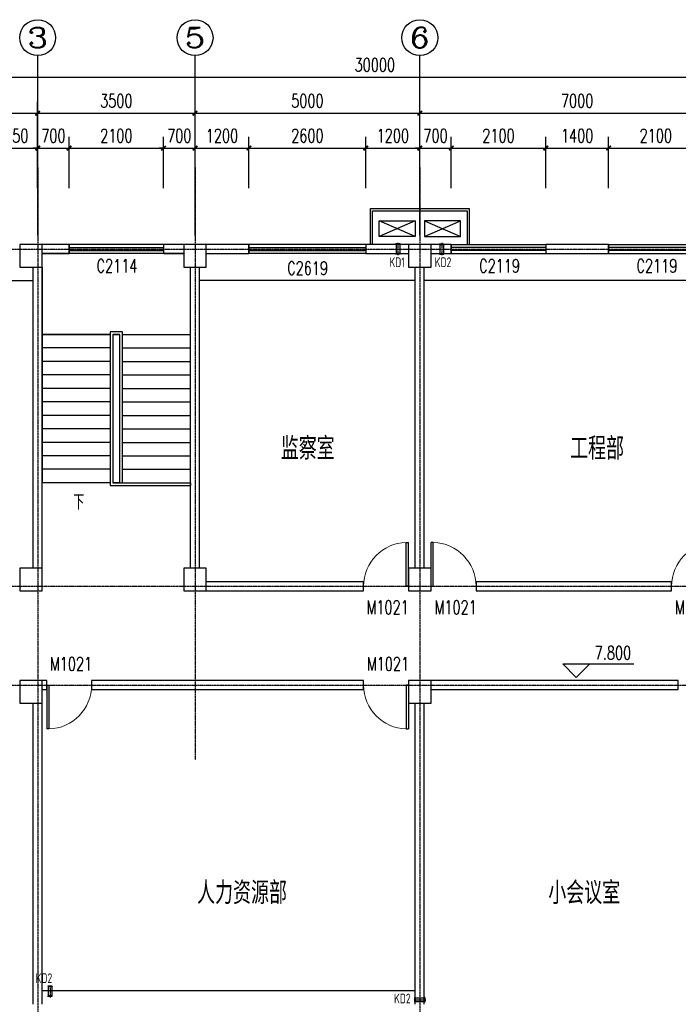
# Model space of a CAD drawing. Header units: inches. Extents: x 224620 to 3435104, y 247406 to 993300.
# Tile 57 of 109: x 283210 to 297860, y 541943 to 563844. Entities that reach past the tile are written whole.
import ezdxf
from ezdxf.enums import TextEntityAlignment as Align

# ---------------------------------------------------------------- set-up
doc = ezdxf.new("R2010")
doc.units = ezdxf.units.IN
doc.header["$MEASUREMENT"] = 0
doc.linetypes.add('CENTER', pattern=[2, 1.25, -0.25, 0.25, -0.25])
for name, color, linetype in [('AXIS', 3, 'Continuous'), ('AXIS_TEXT', 7, 'Continuous'), ('COLUMN', 9, 'Continuous'), ('DIM_ELEV', 3, 'Continuous'), ('DIM_SYMB', 3, 'Continuous'), ('DOTE', 1, 'CENTER'), ('Mb-text', 7, 'Continuous'), ('PUB_TEXT', 7, 'Continuous'), ('STAIR', 3, 'Continuous'), ('WALL', 2, 'Continuous'), ('WINDOW', 4, 'Continuous'), ('WINDOW_TEXT', 7, 'Continuous'), ('可见线', 3, 'Continuous'), ('建筑轮廓', 2, 'Continuous'), ('空调管', 8, 'Continuous'), ('细线', 135, 'Continuous')]:
    doc.layers.add(name, color=color, linetype=linetype)
doc.styles.add('_HZTXT', font='txt.shx', dxfattribs={"width": 0.8, "bigfont": 'HZTXT.shx'})
doc.styles.add('_TCH_AXIS', font='COMPLEX', dxfattribs={"bigfont": 'GBCBIG'})
doc.styles.add('_TCH_DIM', font='SIMPLEX', dxfattribs={"bigfont": 'GBCBIG'})
doc.styles.add('_TCH_DIM_T3', font='SIMPLEX', dxfattribs={"width": 0.705882, "bigfont": 'GBCBIG'})
doc.styles.add('_TCH_WINDOW', font='SIMPLEX', dxfattribs={"height": 3.5, "bigfont": 'GBCBIG'})
doc.styles.add('COMPLEX', font='COMPLEX')
doc.styles.add('H_HZTXT', font='syszb.shx', dxfattribs={"width": 0.85, "bigfont": 'hztxt.shx'})
doc.dimstyles.new('_TCH_ARCH&&100', dxfattribs={"dimtxt": 297.5, "dimasz": 100, "dimexe": 250, "dimexo": 300, "dimgap": 126.25, "dimtad": 1, "dimdec": 0, "dimzin": 0, "dimdsep": 46, "dimtxsty": '_TCH_DIM_T3', "dimblk": 'ARCHTICK', "dimcen": 0.09, "dimclrt": 7, "dimazin": 2, "dimtfac": 1, "dimtdec": 0, "dimtix": 1, "dimtmove": 2, "dimatfit": 3, "dimfxl": 1, "dimtolj": 1, "dimtzin": 0, "dimarcsym": 0})

# ---------------------------------------------------------------- blocks, each defined once
blk = doc.blocks.new('ADFGSFG')
at = {"layer": '空调管'}
for p, q in [((1422, -102), (622, 248)), ((1422, 248), (622, -102))]:
    blk.add_line(p, q, dxfattribs=at)
blk.add_lwpolyline([(622, 248), (1422, 248), (1422, -102), (622, -102), (622, 248)], dxfattribs=at)
blk = doc.blocks.new('D')
at = {"layer": 'DOTE', "color": 1}
blk.add_line((1550655, -71238), (1550655, -70967), dxfattribs=at)
at = {"layer": '空调管'}
for p, q in [((1550605, -70989), (1550615, -71004)), ((1550705, -70989), (1550605, -70989)), ((1550615, -71204), (1550615, -71004)), ((1550695, -71004), (1550615, -71004)), ((1550705, -70989), (1550695, -71004)), ((1550695, -71204), (1550695, -71004)), ((1550605, -71219), (1550615, -71204)), ((1550705, -71219), (1550605, -71219)), ((1550695, -71204), (1550615, -71204)), ((1550705, -71219), (1550695, -71204))]:
    blk.add_line(p, q, dxfattribs=at)
blk = doc.blocks.new('ERGWSFG')
at = {"layer": '建筑轮廓', "rotation": 179.9999999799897}
for p in [(1565641, -60998), (1578141, -60998)]:
    blk.add_blockref('D', p, dxfattribs=at)
at = {"layer": '建筑轮廓', "xscale": -1, "rotation": 180}
for p in [(-1524143, -60998), (-1516309, -78198), (-1510173, -78198)]:
    blk.add_blockref('D', p, dxfattribs=at)
at = {"layer": 'Mb-text', "style": 'H_HZTXT', "width": 0.85}
for s, rotation, p in [('KD1', 0, (14830, 9703)), ('KD1', 360, (26323, 9703)), ('KD2', 0, (27330, 9703)), ('KD1', 360, (34284, -6864)), ('KD1', 360, (40160, -6913))]:
    blk.add_text(s, height=216, rotation=rotation, dxfattribs=at).set_placement(p)
blk = doc.blocks.new('_ArchTick')
at = {"color": 0, "linetype": 'ByBlock', "const_width": 0.4}
blk.add_lwpolyline([(-0.5, -0.5), (0.5, 0.5)], dxfattribs=at)
blk = doc.blocks.new('*D847')
at = {"layer": 'AXIS', "color": 0, "lineweight": -2}
for p, q in [((282660, 560097), (282660, 561238)), ((283610, 560097), (283610, 561238)), ((282660, 560988), (283610, 560988))]:
    blk.add_line(p, q, dxfattribs=at)
at = {"layer": 'Defpoints', "color": 0}
for p in [(283610, 560988), (282660, 559797), (283610, 559797)]:
    blk.add_point(p, dxfattribs=at)
at = {"layer": 'AXIS', "color": 0, "lineweight": -2, "xscale": 100, "yscale": 100, "zscale": 100, "rotation": 180}
blk.add_blockref('_ArchTick', (282660, 560988), dxfattribs=at)
at = {"layer": 'AXIS', "color": 0, "lineweight": -2, "xscale": 100, "yscale": 100, "zscale": 100}
blk.add_blockref('_ArchTick', (283610, 560988), dxfattribs=at)
at = {"layer": 'AXIS', "color": 7, "insert": (283135, 561263), "char_height": 297.5, "attachment_point": 5, "style": '_TCH_DIM_T3'}
blk.add_mtext('\\A1;950', dxfattribs=at)
blk = doc.blocks.new('*D848')
at = {"layer": 'AXIS', "color": 0, "lineweight": -2}
for p, q in [((283610, 560097), (283610, 561238)), ((284310, 560097), (284310, 561238)), ((283610, 560988), (283510, 560988)), ((283610, 560988), (284310, 560988)), ((284310, 560988), (284410, 560988))]:
    blk.add_line(p, q, dxfattribs=at)
at = {"layer": 'Defpoints', "color": 0}
for p in [(284310, 560988), (283610, 559797), (284310, 559797)]:
    blk.add_point(p, dxfattribs=at)
at = {"layer": 'AXIS', "color": 0, "lineweight": -2, "xscale": 100, "yscale": 100, "zscale": 100}
blk.add_blockref('_ArchTick', (283610, 560988), dxfattribs=at)
at = {"layer": 'AXIS', "color": 0, "lineweight": -2, "xscale": 100, "yscale": 100, "zscale": 100, "rotation": 180}
blk.add_blockref('_ArchTick', (284310, 560988), dxfattribs=at)
at = {"layer": 'AXIS', "color": 7, "insert": (283960, 561263), "char_height": 297.5, "attachment_point": 5, "style": '_TCH_DIM_T3'}
blk.add_mtext('\\A1;700', dxfattribs=at)
blk = doc.blocks.new('*D849')
at = {"layer": 'AXIS', "color": 0, "lineweight": -2}
for p, q in [((284310, 560097), (284310, 561238)), ((286410, 560097), (286410, 561238)), ((284310, 560988), (286410, 560988))]:
    blk.add_line(p, q, dxfattribs=at)
at = {"layer": 'Defpoints', "color": 0}
for p in [(286410, 560988), (284310, 559797), (286410, 559797)]:
    blk.add_point(p, dxfattribs=at)
at = {"layer": 'AXIS', "color": 0, "lineweight": -2, "xscale": 100, "yscale": 100, "zscale": 100, "rotation": 180}
blk.add_blockref('_ArchTick', (284310, 560988), dxfattribs=at)
at = {"layer": 'AXIS', "color": 0, "lineweight": -2, "xscale": 100, "yscale": 100, "zscale": 100}
blk.add_blockref('_ArchTick', (286410, 560988), dxfattribs=at)
at = {"layer": 'AXIS', "color": 7, "insert": (285360, 561263), "char_height": 297.5, "attachment_point": 5, "style": '_TCH_DIM_T3'}
blk.add_mtext('\\A1;2100', dxfattribs=at)
blk = doc.blocks.new('*D850')
at = {"layer": 'AXIS', "color": 0, "lineweight": -2}
for p, q in [((286410, 560097), (286410, 561238)), ((287110, 560097), (287110, 561238)), ((286410, 560988), (286310, 560988)), ((286410, 560988), (287110, 560988)), ((287110, 560988), (287210, 560988))]:
    blk.add_line(p, q, dxfattribs=at)
at = {"layer": 'Defpoints', "color": 0}
for p in [(287110, 560988), (286410, 559797), (287110, 559797)]:
    blk.add_point(p, dxfattribs=at)
at = {"layer": 'AXIS', "color": 0, "lineweight": -2, "xscale": 100, "yscale": 100, "zscale": 100}
blk.add_blockref('_ArchTick', (286410, 560988), dxfattribs=at)
at = {"layer": 'AXIS', "color": 0, "lineweight": -2, "xscale": 100, "yscale": 100, "zscale": 100, "rotation": 180}
blk.add_blockref('_ArchTick', (287110, 560988), dxfattribs=at)
at = {"layer": 'AXIS', "color": 7, "insert": (286760, 561263), "char_height": 297.5, "attachment_point": 5, "style": '_TCH_DIM_T3'}
blk.add_mtext('\\A1;700', dxfattribs=at)
blk = doc.blocks.new('*D851')
at = {"layer": 'AXIS', "color": 0, "lineweight": -2}
for p, q in [((287110, 560097), (287110, 561238)), ((288310, 560097), (288310, 561238)), ((287110, 560988), (288310, 560988))]:
    blk.add_line(p, q, dxfattribs=at)
at = {"layer": 'Defpoints', "color": 0}
for p in [(288310, 560988), (287110, 559797), (288310, 559797)]:
    blk.add_point(p, dxfattribs=at)
at = {"layer": 'AXIS', "color": 0, "lineweight": -2, "xscale": 100, "yscale": 100, "zscale": 100, "rotation": 180}
blk.add_blockref('_ArchTick', (287110, 560988), dxfattribs=at)
at = {"layer": 'AXIS', "color": 0, "lineweight": -2, "xscale": 100, "yscale": 100, "zscale": 100}
blk.add_blockref('_ArchTick', (288310, 560988), dxfattribs=at)
at = {"layer": 'AXIS', "color": 7, "insert": (287710, 561263), "char_height": 297.5, "attachment_point": 5, "style": '_TCH_DIM_T3'}
blk.add_mtext('\\A1;1200', dxfattribs=at)
blk = doc.blocks.new('*D852')
at = {"layer": 'AXIS', "color": 0, "lineweight": -2}
for p, q in [((288310, 560097), (288310, 561238)), ((290910, 560097), (290910, 561238)), ((288310, 560988), (290910, 560988))]:
    blk.add_line(p, q, dxfattribs=at)
at = {"layer": 'Defpoints', "color": 0}
for p in [(290910, 560988), (288310, 559797), (290910, 559797)]:
    blk.add_point(p, dxfattribs=at)
at = {"layer": 'AXIS', "color": 0, "lineweight": -2, "xscale": 100, "yscale": 100, "zscale": 100, "rotation": 180}
blk.add_blockref('_ArchTick', (288310, 560988), dxfattribs=at)
at = {"layer": 'AXIS', "color": 0, "lineweight": -2, "xscale": 100, "yscale": 100, "zscale": 100}
blk.add_blockref('_ArchTick', (290910, 560988), dxfattribs=at)
at = {"layer": 'AXIS', "color": 7, "insert": (289610, 561263), "char_height": 297.5, "attachment_point": 5, "style": '_TCH_DIM_T3'}
blk.add_mtext('\\A1;2600', dxfattribs=at)
blk = doc.blocks.new('*D853')
at = {"layer": 'AXIS', "color": 0, "lineweight": -2}
for p, q in [((290910, 560097), (290910, 561238)), ((292110, 560097), (292110, 561238)), ((290910, 560988), (292110, 560988))]:
    blk.add_line(p, q, dxfattribs=at)
at = {"layer": 'Defpoints', "color": 0}
for p in [(292110, 560988), (290910, 559797), (292110, 559797)]:
    blk.add_point(p, dxfattribs=at)
at = {"layer": 'AXIS', "color": 0, "lineweight": -2, "xscale": 100, "yscale": 100, "zscale": 100, "rotation": 180}
blk.add_blockref('_ArchTick', (290910, 560988), dxfattribs=at)
at = {"layer": 'AXIS', "color": 0, "lineweight": -2, "xscale": 100, "yscale": 100, "zscale": 100}
blk.add_blockref('_ArchTick', (292110, 560988), dxfattribs=at)
at = {"layer": 'AXIS', "color": 7, "insert": (291510, 561263), "char_height": 297.5, "attachment_point": 5, "style": '_TCH_DIM_T3'}
blk.add_mtext('\\A1;1200', dxfattribs=at)
blk = doc.blocks.new('*D854')
at = {"layer": 'AXIS', "color": 0, "lineweight": -2}
for p, q in [((292110, 560097), (292110, 561238)), ((292810, 560097), (292810, 561238)), ((292110, 560988), (292010, 560988)), ((292110, 560988), (292810, 560988)), ((292810, 560988), (292910, 560988))]:
    blk.add_line(p, q, dxfattribs=at)
at = {"layer": 'Defpoints', "color": 0}
for p in [(292810, 560988), (292110, 559797), (292810, 559797)]:
    blk.add_point(p, dxfattribs=at)
at = {"layer": 'AXIS', "color": 0, "lineweight": -2, "xscale": 100, "yscale": 100, "zscale": 100}
blk.add_blockref('_ArchTick', (292110, 560988), dxfattribs=at)
at = {"layer": 'AXIS', "color": 0, "lineweight": -2, "xscale": 100, "yscale": 100, "zscale": 100, "rotation": 180}
blk.add_blockref('_ArchTick', (292810, 560988), dxfattribs=at)
at = {"layer": 'AXIS', "color": 7, "insert": (292460, 561263), "char_height": 297.5, "attachment_point": 5, "style": '_TCH_DIM_T3'}
blk.add_mtext('\\A1;700', dxfattribs=at)
blk = doc.blocks.new('*D855')
at = {"layer": 'AXIS', "color": 0, "lineweight": -2}
for p, q in [((292810, 560097), (292810, 561238)), ((294910, 560097), (294910, 561238)), ((292810, 560988), (294910, 560988))]:
    blk.add_line(p, q, dxfattribs=at)
at = {"layer": 'Defpoints', "color": 0}
for p in [(294910, 560988), (292810, 559797), (294910, 559797)]:
    blk.add_point(p, dxfattribs=at)
at = {"layer": 'AXIS', "color": 0, "lineweight": -2, "xscale": 100, "yscale": 100, "zscale": 100, "rotation": 180}
blk.add_blockref('_ArchTick', (292810, 560988), dxfattribs=at)
at = {"layer": 'AXIS', "color": 0, "lineweight": -2, "xscale": 100, "yscale": 100, "zscale": 100}
blk.add_blockref('_ArchTick', (294910, 560988), dxfattribs=at)
at = {"layer": 'AXIS', "color": 7, "insert": (293860, 561263), "char_height": 297.5, "attachment_point": 5, "style": '_TCH_DIM_T3'}
blk.add_mtext('\\A1;2100', dxfattribs=at)
blk = doc.blocks.new('*D856')
at = {"layer": 'AXIS', "color": 0, "lineweight": -2}
for p, q in [((294910, 560097), (294910, 561238)), ((296310, 560097), (296310, 561238)), ((294910, 560988), (296310, 560988))]:
    blk.add_line(p, q, dxfattribs=at)
at = {"layer": 'Defpoints', "color": 0}
for p in [(296310, 560988), (294910, 559797), (296310, 559797)]:
    blk.add_point(p, dxfattribs=at)
at = {"layer": 'AXIS', "color": 0, "lineweight": -2, "xscale": 100, "yscale": 100, "zscale": 100, "rotation": 180}
blk.add_blockref('_ArchTick', (294910, 560988), dxfattribs=at)
at = {"layer": 'AXIS', "color": 0, "lineweight": -2, "xscale": 100, "yscale": 100, "zscale": 100}
blk.add_blockref('_ArchTick', (296310, 560988), dxfattribs=at)
at = {"layer": 'AXIS', "color": 7, "insert": (295610, 561263), "char_height": 297.5, "attachment_point": 5, "style": '_TCH_DIM_T3'}
blk.add_mtext('\\A1;1400', dxfattribs=at)
blk = doc.blocks.new('*D857')
at = {"layer": 'AXIS', "color": 0, "lineweight": -2}
for p, q in [((296310, 560097), (296310, 561238)), ((298410, 560097), (298410, 561238)), ((296310, 560988), (298410, 560988))]:
    blk.add_line(p, q, dxfattribs=at)
at = {"layer": 'Defpoints', "color": 0}
for p in [(298410, 560988), (296310, 559797), (298410, 559797)]:
    blk.add_point(p, dxfattribs=at)
at = {"layer": 'AXIS', "color": 0, "lineweight": -2, "xscale": 100, "yscale": 100, "zscale": 100, "rotation": 180}
blk.add_blockref('_ArchTick', (296310, 560988), dxfattribs=at)
at = {"layer": 'AXIS', "color": 0, "lineweight": -2, "xscale": 100, "yscale": 100, "zscale": 100}
blk.add_blockref('_ArchTick', (298410, 560988), dxfattribs=at)
at = {"layer": 'AXIS', "color": 7, "insert": (297360, 561263), "char_height": 297.5, "attachment_point": 5, "style": '_TCH_DIM_T3'}
blk.add_mtext('\\A1;2100', dxfattribs=at)
blk = doc.blocks.new('*D871')
at = {"layer": 'AXIS', "color": 0, "lineweight": -2}
for p, q in [((279610, 560873), (279610, 562014)), ((283610, 560873), (283610, 562014)), ((279610, 561764), (283610, 561764))]:
    blk.add_line(p, q, dxfattribs=at)
at = {"layer": 'Defpoints', "color": 0}
for p in [(283610, 561764), (279610, 560573), (283610, 560573)]:
    blk.add_point(p, dxfattribs=at)
at = {"layer": 'AXIS', "color": 0, "lineweight": -2, "xscale": 100, "yscale": 100, "zscale": 100, "rotation": 180}
blk.add_blockref('_ArchTick', (279610, 561764), dxfattribs=at)
at = {"layer": 'AXIS', "color": 0, "lineweight": -2, "xscale": 100, "yscale": 100, "zscale": 100}
blk.add_blockref('_ArchTick', (283610, 561764), dxfattribs=at)
at = {"layer": 'AXIS', "color": 7, "insert": (281610, 562039), "char_height": 297.5, "attachment_point": 5, "style": '_TCH_DIM_T3'}
blk.add_mtext('\\A1;4000', dxfattribs=at)
blk = doc.blocks.new('*D872')
at = {"layer": 'AXIS', "color": 0, "lineweight": -2}
for p, q in [((283610, 560873), (283610, 562014)), ((287110, 560873), (287110, 562014)), ((283610, 561764), (287110, 561764))]:
    blk.add_line(p, q, dxfattribs=at)
at = {"layer": 'Defpoints', "color": 0}
for p in [(287110, 561764), (283610, 560573), (287110, 560573)]:
    blk.add_point(p, dxfattribs=at)
at = {"layer": 'AXIS', "color": 0, "lineweight": -2, "xscale": 100, "yscale": 100, "zscale": 100, "rotation": 180}
blk.add_blockref('_ArchTick', (283610, 561764), dxfattribs=at)
at = {"layer": 'AXIS', "color": 0, "lineweight": -2, "xscale": 100, "yscale": 100, "zscale": 100}
blk.add_blockref('_ArchTick', (287110, 561764), dxfattribs=at)
at = {"layer": 'AXIS', "color": 7, "insert": (285360, 562039), "char_height": 297.5, "attachment_point": 5, "style": '_TCH_DIM_T3'}
blk.add_mtext('\\A1;3500', dxfattribs=at)
blk = doc.blocks.new('*D873')
at = {"layer": 'AXIS', "color": 0, "lineweight": -2}
for p, q in [((287110, 560873), (287110, 562014)), ((292110, 560873), (292110, 562014)), ((287110, 561764), (292110, 561764))]:
    blk.add_line(p, q, dxfattribs=at)
at = {"layer": 'Defpoints', "color": 0}
for p in [(292110, 561764), (287110, 560573), (292110, 560573)]:
    blk.add_point(p, dxfattribs=at)
at = {"layer": 'AXIS', "color": 0, "lineweight": -2, "xscale": 100, "yscale": 100, "zscale": 100, "rotation": 180}
blk.add_blockref('_ArchTick', (287110, 561764), dxfattribs=at)
at = {"layer": 'AXIS', "color": 0, "lineweight": -2, "xscale": 100, "yscale": 100, "zscale": 100}
blk.add_blockref('_ArchTick', (292110, 561764), dxfattribs=at)
at = {"layer": 'AXIS', "color": 7, "insert": (289610, 562039), "char_height": 297.5, "attachment_point": 5, "style": '_TCH_DIM_T3'}
blk.add_mtext('\\A1;5000', dxfattribs=at)
blk = doc.blocks.new('*D874')
at = {"layer": 'AXIS', "color": 0, "lineweight": -2}
for p, q in [((292110, 560873), (292110, 562014)), ((299110, 560873), (299110, 562014)), ((292110, 561764), (299110, 561764))]:
    blk.add_line(p, q, dxfattribs=at)
at = {"layer": 'Defpoints', "color": 0}
for p in [(299110, 561764), (292110, 560573), (299110, 560573)]:
    blk.add_point(p, dxfattribs=at)
at = {"layer": 'AXIS', "color": 0, "lineweight": -2, "xscale": 100, "yscale": 100, "zscale": 100, "rotation": 180}
blk.add_blockref('_ArchTick', (292110, 561764), dxfattribs=at)
at = {"layer": 'AXIS', "color": 0, "lineweight": -2, "xscale": 100, "yscale": 100, "zscale": 100}
blk.add_blockref('_ArchTick', (299110, 561764), dxfattribs=at)
at = {"layer": 'AXIS', "color": 7, "insert": (295610, 562039), "char_height": 297.5, "attachment_point": 5, "style": '_TCH_DIM_T3'}
blk.add_mtext('\\A1;7000', dxfattribs=at)
blk = doc.blocks.new('*D877')
at = {"layer": 'AXIS', "color": 0, "lineweight": -2}
for p, q in [((276110, 560873), (276110, 562814)), ((306110, 560873), (306110, 562814)), ((276110, 562564), (306110, 562564))]:
    blk.add_line(p, q, dxfattribs=at)
at = {"layer": 'Defpoints', "color": 0}
for p in [(306110, 562564), (276110, 560573), (306110, 560573)]:
    blk.add_point(p, dxfattribs=at)
at = {"layer": 'AXIS', "color": 0, "lineweight": -2, "xscale": 100, "yscale": 100, "zscale": 100, "rotation": 180}
blk.add_blockref('_ArchTick', (276110, 562564), dxfattribs=at)
at = {"layer": 'AXIS', "color": 0, "lineweight": -2, "xscale": 100, "yscale": 100, "zscale": 100}
blk.add_blockref('_ArchTick', (306110, 562564), dxfattribs=at)
at = {"layer": 'AXIS', "color": 7, "insert": (291110, 562839), "char_height": 297.5, "attachment_point": 5, "style": '_TCH_DIM_T3'}
blk.add_mtext('\\A1;30000', dxfattribs=at)
blk = doc.blocks.new('_FZHK')
blk.add_lwpolyline([(-0.5, -0.5), (0.5, -0.5), (0.5, 0.5), (-0.5, 0.5)], close=True)
blk = doc.blocks.new('$TCHSYS$WIN2D')
for p, q in [((-0.5, 0.5), (0.5, 0.5)), ((-0.5, 0.5), (-0.5, -0.5)), ((0.5, 0.5), (0.5, -0.5)), ((0.5, 0.1667), (-0.5, 0.1667)), ((0.5, -0.1667), (-0.5, -0.1667)), ((-0.5, -0.5), (0.5, -0.5))]:
    blk.add_line(p, q)
blk = doc.blocks.new('$DorLib2D$00000001')
for p, q in [((0.45, 0.975), (0.5, 0.975)), ((0.45, 0), (0.45, 0.975)), ((0.5, 0), (0.5, 0.975)), ((0.5, 0), (0.45, 0))]:
    blk.add_line(p, q)
at = {"lineweight": 13}
blk.add_arc((0.475, 0), 0.975, 91.4693, 180, dxfattribs=at)
blk = doc.blocks.new('_AXISO')
blk.add_circle((0, 0), 0.5)
at = {"layer": 'AXIS_TEXT', "style": 'COMPLEX', "width": 1.041667}
blk.add_attdef('A', text='', height=0.56, dxfattribs=at).set_placement((-0.25, -0.28), (0.25, -0.28), align=Align.FIT)

msp = doc.modelspace()

# ---------------------------------------------------------------- linework, layer by layer
at = {"layer": 'AXIS'}
for p, q in [((283610.4, 559043.7), (283610.4, 563043.7)), ((287110.4, 559043.7), (287110.4, 563043.7)), ((292110.4, 559043.7), (292110.4, 563043.7))]:
    msp.add_line(p, q, dxfattribs=at)
at = {"layer": 'DIM_ELEV'}
for p, q in [((295589.5, 549213.7), (295289.5, 549513.7)), ((295289.5, 549513.7), (296871.6, 549513.7)), ((295589.5, 549213.7), (295889.5, 549513.7))]:
    msp.add_line(p, q, dxfattribs=at)
at = {"layer": 'DIM_SYMB'}
msp.add_lwpolyline([(284497.9, 553392.7, 0, 0, 0), (284497.9, 557742.7, 0, 0, 0), (286222.9, 557742.7, 0, 0, 0), (286222.9, 553992.7, 80, 0, 0), (286222.9, 553692.7, 0, 0, 0)], format="xyseb", dxfattribs=at)
at = {"layer": 'DOTE'}
for p, q in [((283610.4, 560573.1), (283610.4, 529784.3)), ((287110.4, 560573.1), (287110.4, 547379.2)), ((292110.4, 560573.1), (292110.4, 529784.3)), ((274077.8, 558742.7), (307911.4, 558742.7)), ((274077.8, 551242.7), (307911.4, 551242.7)), ((274077.8, 549042.7), (307911.4, 549042.7))]:
    msp.add_line(p, q, dxfattribs=at)
at = {"layer": 'STAIR'}
for p, q in [((286860.4, 558642.7), (283710.4, 558642.7)), ((283710.4, 558342.7), (283710.4, 556842.7)), ((287010.4, 556842.7), (287010.4, 558342.7)), ((283710.4, 556842.7), (283710.4, 553542.7)), ((285225.4, 556842.7), (283710.4, 556842.7)), ((283710.4, 556842.7), (285225.4, 556842.7)), ((285495.4, 556902.7), (285225.4, 556902.7)), ((285225.4, 556902.7), (285225.4, 553482.7)), ((285285.4, 556842.7), (285285.4, 553542.7)), ((285435.4, 556842.7), (285285.4, 556842.7)), ((285285.4, 556842.7), (285285.4, 553542.7)), ((285285.4, 556842.7), (285435.4, 556842.7)), ((285435.4, 553542.7), (285435.4, 556842.7)), ((285435.4, 553542.7), (285435.4, 556842.7)), ((285495.4, 553542.7), (285495.4, 556902.7)), ((285495.4, 556842.7), (287010.4, 556842.7)), ((285495.4, 556842.7), (287010.4, 556842.7)), ((287010.4, 553542.7), (287010.4, 556842.7)), ((285225.4, 556542.7), (283710.4, 556542.7)), ((285495.4, 556542.7), (287010.4, 556542.7)), ((285225.4, 556242.7), (283710.4, 556242.7)), ((285495.4, 556242.7), (287010.4, 556242.7)), ((285225.4, 555942.7), (283710.4, 555942.7)), ((285495.4, 555942.7), (287010.4, 555942.7)), ((285225.4, 555642.7), (283710.4, 555642.7)), ((285495.4, 555642.7), (287010.4, 555642.7)), ((285225.4, 555342.7), (283710.4, 555342.7)), ((285495.4, 555342.7), (287010.4, 555342.7)), ((285225.4, 555042.7), (283710.4, 555042.7)), ((285495.4, 555042.7), (287010.4, 555042.7)), ((285225.4, 554742.7), (283710.4, 554742.7)), ((285495.4, 554742.7), (287010.4, 554742.7)), ((285225.4, 554442.7), (283710.4, 554442.7)), ((285495.4, 554442.7), (287010.4, 554442.7)), ((285225.4, 554142.7), (283710.4, 554142.7)), ((285495.4, 554142.7), (287010.4, 554142.7)), ((285225.4, 553842.7), (283710.4, 553842.7)), ((285495.4, 553842.7), (287010.4, 553842.7)), ((285225.4, 553542.7), (283710.4, 553542.7)), ((285225.4, 553482.7), (287010.4, 553482.7)), ((285285.4, 553542.7), (287010.4, 553542.7)), ((285435.4, 553542.7), (285285.4, 553542.7)), ((285435.4, 553542.7), (285495.4, 553542.7)), ((285435.4, 553542.7), (285495.4, 553542.7)), ((285495.4, 553542.7), (287010.4, 553542.7)), ((287010.4, 553542.7), (287010.4, 553482.7))]:
    msp.add_line(p, q, dxfattribs=at)
at = {"layer": 'WALL'}
for p, q in [((284310.4, 558842.7), (283710.4, 558842.7)), ((284310.4, 558642.7), (284310.4, 558842.7)), ((286860.4, 558842.7), (286410.4, 558842.7)), ((286410.4, 558842.7), (286410.4, 558642.7)), ((288310.4, 558842.7), (287360.4, 558842.7)), ((288310.4, 558642.7), (288310.4, 558842.7)), ((291860.4, 558842.7), (290910.4, 558842.7)), ((290910.4, 558842.7), (290910.4, 558642.7)), ((292810.4, 558842.7), (292360.4, 558842.7)), ((292810.4, 558642.7), (292810.4, 558842.7)), ((296310.4, 558842.7), (294910.4, 558842.7)), ((294910.4, 558842.7), (294910.4, 558642.7)), ((296310.4, 558642.7), (296310.4, 558842.7)), ((283710.4, 558642.7), (284310.4, 558642.7)), ((286410.4, 558642.7), (286860.4, 558642.7)), ((287360.4, 558642.7), (288310.4, 558642.7)), ((290910.4, 558642.7), (291860.4, 558642.7)), ((292360.4, 558642.7), (292810.4, 558642.7)), ((294910.4, 558642.7), (296310.4, 558642.7)), ((283510.4, 551642.7), (283510.4, 558342.7)), ((283710.4, 551642.7), (283710.4, 558342.7)), ((287010.4, 551642.7), (287010.4, 558342.7)), ((287210.4, 551642.7), (287210.4, 558342.7)), ((292010.4, 551642.7), (292010.4, 558342.7)), ((292210.4, 551642.7), (292210.4, 558342.7)), ((290860.4, 551342.7), (287360.4, 551342.7)), ((290860.4, 551142.7), (290860.4, 551342.7)), ((297710.4, 551342.7), (293360.4, 551342.7)), ((293360.4, 551342.7), (293360.4, 551142.7)), ((297710.4, 551142.7), (297710.4, 551342.7)), ((287360.4, 551142.7), (290860.4, 551142.7)), ((293360.4, 551142.7), (297710.4, 551142.7)), ((283810.4, 549142.7), (283710.4, 549142.7)), ((283810.4, 548942.7), (283810.4, 549142.7)), ((290860.4, 549142.7), (284810.4, 549142.7)), ((284810.4, 549142.7), (284810.4, 548942.7)), ((290860.4, 548942.7), (290860.4, 549142.7)), ((297860.4, 549142.7), (292360.4, 549142.7)), ((297860.4, 548942.7), (297860.4, 549142.7)), ((283710.4, 548942.7), (283810.4, 548942.7)), ((284810.4, 548942.7), (290860.4, 548942.7)), ((292360.4, 548942.7), (297860.4, 548942.7)), ((283510.4, 541942.7), (283510.4, 548642.7)), ((283710.4, 541942.7), (283710.4, 548642.7)), ((292010.4, 541942.7), (292010.4, 548642.7)), ((292210.4, 541942.7), (292210.4, 548642.7))]:
    msp.add_line(p, q, dxfattribs=at)
at = {"layer": '可见线'}
for points in [[(291010.4, 558842.7), (291010.4, 559642.7), (292510.4, 559642.7), (293010.4, 559642.7), (293210.4, 559642.7), (293210.4, 558842.7)], [(291060.4, 558842.7), (291060.4, 559592.7), (292510.4, 559592.7), (293010.4, 559592.7), (293160.4, 559592.7), (293160.4, 558842.7)]]:
    msp.add_lwpolyline(points, dxfattribs=at)
at = {"layer": '细线'}
for p, q in [((279710.4, 558042.7), (283510.4, 558042.7)), ((292010.4, 558042.7), (287210.4, 558042.7)), ((299010.4, 558042.7), (292210.4, 558042.7)), ((292010.4, 542242.7), (283710.4, 542242.7))]:
    msp.add_line(p, q, dxfattribs=at)

# ---------------------------------------------------------------- block references
at = {"layer": 'AXIS'}
ref = msp.add_blockref('_AXISO', (283610.4, 563443.7), dxfattribs=dict(at, xscale=800, yscale=800, zscale=800))
ref.add_attrib('A', '3', dxfattribs={"layer": 'AXIS_TEXT', "height": 452.5, "style": '_TCH_AXIS', "width": 1.5}).set_placement((283384.1, 563217.5), (283836.6, 563217.5), align=Align.FIT)
ref = msp.add_blockref('_AXISO', (287110.4, 563443.7), dxfattribs=dict(at, xscale=800, yscale=800, zscale=800))
ref.add_attrib('A', '5', dxfattribs={"layer": 'AXIS_TEXT', "height": 452.5, "style": '_TCH_AXIS', "width": 1.5}).set_placement((286884.1, 563217.5), (287336.6, 563217.5), align=Align.FIT)
ref = msp.add_blockref('_AXISO', (292110.4, 563443.7), dxfattribs=dict(at, xscale=800, yscale=800, zscale=800))
ref.add_attrib('A', '6', dxfattribs={"layer": 'AXIS_TEXT', "height": 452.5, "style": '_TCH_AXIS', "width": 1.615385}).set_placement((291884.1, 563217.5), (292336.6, 563217.5), align=Align.FIT)
at = {"layer": 'COLUMN', "xscale": 500, "yscale": 500, "zscale": 500}
for p in [(283460.4, 558592.7), (287110.4, 558592.7), (292110.4, 558592.7), (283460.4, 551392.7), (287110.4, 551392.7), (292110.4, 551392.7), (283460.4, 548892.7), (292110.4, 548892.7)]:
    msp.add_blockref('_FZHK', p, dxfattribs=at)
at = {"layer": 'WALL'}
for name, p in [('ADFGSFG', (290586.5, 559122.3)), ('ERGWSFG', (265111.3, 548637.4))]:
    msp.add_blockref(name, p, dxfattribs=at)
at = {"layer": 'WALL', "xscale": -1}
msp.add_blockref('ADFGSFG', (293634.2, 559122.3), dxfattribs=at)
at = {"layer": 'WINDOW'}
ref = msp.add_blockref('$TCHSYS$WIN2D', (285360.4, 558742.7), dxfattribs=dict(at, xscale=-2100, yscale=200, zscale=-2100))
ref.add_attrib('A', 'C2114', (284920.4, 558218.9), dxfattribs={"layer": 'WINDOW_TEXT', "height": 297.5, "style": '_TCH_WINDOW', "width": 0.705882})
ref = msp.add_blockref('$TCHSYS$WIN2D', (289610.4, 558742.7), dxfattribs=dict(at, xscale=-2600, yscale=200, zscale=-2600))
ref.add_attrib('A', 'C2619', (289160.4, 558168.9), dxfattribs={"layer": 'WINDOW_TEXT', "height": 297.5, "style": '_TCH_WINDOW', "width": 0.705882})
ref = msp.add_blockref('$TCHSYS$WIN2D', (293860.4, 558742.7), dxfattribs=dict(at, xscale=2100, yscale=200, zscale=2100))
ref.add_attrib('A', 'C2119', (293430.4, 558218.9), dxfattribs={"layer": 'WINDOW_TEXT', "height": 297.5, "style": '_TCH_WINDOW', "width": 0.705882})
ref = msp.add_blockref('$TCHSYS$WIN2D', (297360.4, 558742.7), dxfattribs=dict(at, xscale=2100, yscale=200, zscale=2100))
ref.add_attrib('A', 'C2119', (296930.4, 558218.9), dxfattribs={"layer": 'WINDOW_TEXT', "height": 297.5, "style": '_TCH_WINDOW', "width": 0.705882})
ref = msp.add_blockref('$DorLib2D$00000001', (291360.4, 551242.7), dxfattribs=dict(at, xscale=1000, yscale=1000, zscale=1000))
ref.add_attrib('A', 'M1021', (290927.7, 550623.5), dxfattribs={"layer": 'WINDOW_TEXT', "height": 297.5, "style": '_TCH_WINDOW', "width": 0.705882})
ref = msp.add_blockref('$DorLib2D$00000001', (292860.4, 551242.7), dxfattribs=dict(at, xscale=-1000, yscale=1000, zscale=-1000))
ref.add_attrib('A', 'M1021', (292441.2, 550623.5), dxfattribs={"layer": 'WINDOW_TEXT', "height": 297.5, "style": '_TCH_WINDOW', "width": 0.705882})
ref = msp.add_blockref('$DorLib2D$00000001', (298210.4, 551242.7), dxfattribs=dict(at, xscale=1000, yscale=1000, zscale=1000))
ref.add_attrib('A', 'M1021', (297785.4, 550623.5), dxfattribs={"layer": 'WINDOW_TEXT', "height": 297.5, "style": '_TCH_WINDOW', "width": 0.705882})
ref = msp.add_blockref('$DorLib2D$00000001', (284310.4, 549042.7), dxfattribs=dict(at, xscale=-1000, yscale=-1000, zscale=-1000))
ref.add_attrib('A', 'M1021', (283885.4, 549364.3), dxfattribs={"layer": 'WINDOW_TEXT', "height": 297.5, "style": '_TCH_WINDOW', "width": 0.705882})
ref = msp.add_blockref('$DorLib2D$00000001', (291360.4, 549042.7), dxfattribs=dict(at, xscale=1000, yscale=-1000, zscale=1000))
ref.add_attrib('A', 'M1021', (290935.4, 549364.3), dxfattribs={"layer": 'WINDOW_TEXT', "height": 297.5, "style": '_TCH_WINDOW', "width": 0.705882})
at = {"layer": '建筑轮廓', "xscale": -1}
for p, rotation in [((-1266769, 471130.7), 180), ((363213.9, -1008611.5), 270)]:
    msp.add_blockref('D', p, dxfattribs=dict(at, rotation=rotation))

# ---------------------------------------------------------------- texts
at = {"layer": 'Mb-text', "style": 'H_HZTXT', "width": 0.85}
for p in [(283564.2, 542415.7), (291536.8, 541964.1)]:
    msp.add_text('KD2', height=216, rotation=360, dxfattribs=at).set_placement(p)
at = {"layer": 'PUB_TEXT'}
for s, height, style, width, p in [('值班一室', 500, '_HZTXT', 0.8, (281126.3, 554056.5)), ('监察室', 500, '_HZTXT', 0.8, (289017.9, 554056.5)), ('工程部', 500, '_HZTXT', 0.8, (295453.2, 554056.5)), ('7.800', 297.5, '_TCH_DIM', 0.705882, (296001.6, 549613.8)), ('人力资源部', 500, '_HZTXT', 0.8, (287155.6, 544172.5)), ('小会议室', 500, '_HZTXT', 0.8, (294967.4, 544172.5))]:
    msp.add_text(s, height=height, dxfattribs=dict(at, style=style, width=width)).set_placement(p)
at = {"layer": 'PUB_TEXT', "style": '_TCH_DIM'}
msp.add_text('下', height=337.6, dxfattribs=at).set_placement((284402.9, 552942.6))

# ---------------------------------------------------------------- dimensions: what is measured, and where the dimension line sits
at = {"layer": 'AXIS'}
for p1, p2, distance, picture, middle in [((276110.4, 560573.1), (306110.4, 560573.1), 1990.6, '*D877', (291110.4, 562838.7)), ((279610.4, 560573.1), (283610.4, 560573.1), 1190.6, '*D871', (281610.4, 562038.7)), ((283610.4, 560573.1), (287110.4, 560573.1), 1190.6, '*D872', (285360.4, 562038.7)), ((287110.4, 560573.1), (292110.4, 560573.1), 1190.6, '*D873', (289610.4, 562038.7)), ((292110.4, 560573.1), (299110.4, 560573.1), 1190.6, '*D874', (295610.4, 562038.7)), ((282660.4, 559797.3), (283610.4, 559797.3), 1190.6, '*D847', (283135.4, 561263)), ((283610.4, 559797.3), (284310.4, 559797.3), 1190.6, '*D848', (283960.4, 561263)), ((284310.4, 559797.3), (286410.4, 559797.3), 1190.6, '*D849', (285360.4, 561263)), ((286410.4, 559797.3), (287110.4, 559797.3), 1190.6, '*D850', (286760.4, 561263)), ((287110.4, 559797.3), (288310.4, 559797.3), 1190.6, '*D851', (287710.4, 561263)), ((288310.4, 559797.3), (290910.4, 559797.3), 1190.6, '*D852', (289610.4, 561263)), ((290910.4, 559797.3), (292110.4, 559797.3), 1190.6, '*D853', (291510.4, 561263)), ((292110.4, 559797.3), (292810.4, 559797.3), 1190.6, '*D854', (292460.4, 561263)), ((292810.4, 559797.3), (294910.4, 559797.3), 1190.6, '*D855', (293860.4, 561263)), ((294910.4, 559797.3), (296310.4, 559797.3), 1190.6, '*D856', (295610.4, 561263)), ((296310.4, 559797.3), (298410.4, 559797.3), 1190.6, '*D857', (297360.4, 561263))]:
    dim = msp.add_aligned_dim(p1=p1, p2=p2, distance=distance, dimstyle='_TCH_ARCH&&100', dxfattribs=at)
    dim.commit()
    dim.dimension.update_dxf_attribs({"geometry": picture, "text_midpoint": middle})

doc.saveas('drawing.dxf')
